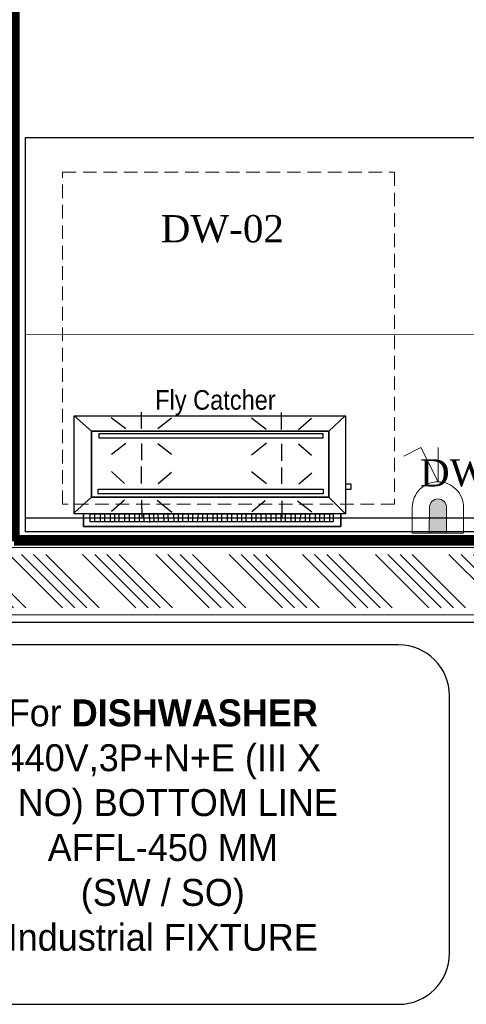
# Model space of a CAD drawing. Header units: millimetres. Extents: x 1277566 to 1493426, y 1039116 to 1145896.
# Tile 78 of 151: x 1371643 to 1372464, y 1132954 to 1134763. Entities that reach past the tile are written whole.
import ezdxf

# ---------------------------------------------------------------- set-up
doc = ezdxf.new("R2010")
doc.units = ezdxf.units.MM
doc.linetypes.add('( Hidden )', pattern=[0.375, 0.25, -0.125])
for name, color, linetype, lineweight in [('A - TEXT', 7, 'Continuous', 13), ('CIVIL WALL HATCH', 7, 'Continuous', 5), ('EQPT', 3, 'Continuous', 9), ('FRONT COUNTER', 214, 'Continuous', 18), ('L4', 7, 'Continuous', 25), ('L5', 7, 'Continuous', 25), ('L6', 252, 'Continuous', 13), ('PLASTER', 252, 'Continuous', 9), ('tile finish', 32, 'Continuous', 9)]:
    doc.layers.add(name, color=color, linetype=linetype, lineweight=lineweight)
doc.layers.add('Equipment Name', color=8, linetype='Continuous')
doc.layers.add('kitchen equip1', color=8, linetype='Continuous')
doc.styles.add('CKD_Dimension Text', font='BOOKOS.TTF')
doc.styles.add('STYLE1', font='GOTHIC.TTF', dxfattribs={"width": 0.9})

# ---------------------------------------------------------------- blocks, each defined once
blk = doc.blocks.new('EQWRTYTREWERYTU')
at = {"layer": 'L4', "lineweight": 0}
blk.add_hatch(color=3, dxfattribs=at).paths.add_polyline_path([(5560326.378, 630073.103), (5560326.378, 630071.864), (5560328.236, 630071.864, 0.414214), (5560328.855, 630072.483, 0.414214), (5560328.236, 630073.103)])
at = {"layer": 'L4', "color": 3, "lineweight": 0}
for p, q in [((5560330.093, 630072.483), (5560332.57, 630072.483)), ((5560330.093, 630072.483), (5560332.57, 630071.245)), ((5560332.57, 630071.245), (5560331.951, 630070.007))]:
    blk.add_line(p, q, dxfattribs=at)
blk.add_lwpolyline([(5560326.378, 630070.626), (5560326.378, 630074.341), (5560328.236, 630074.341, -0.414214), (5560330.093, 630072.483), (5560330.093, 630072.483, -0.414214), (5560328.236, 630070.626), (5560326.378, 630070.626)], format="xyb", dxfattribs=at)
blk.add_lwpolyline([(5560326.378, 630071.864), (5560326.378, 630073.103), (5560328.236, 630073.103, -0.414214), (5560328.855, 630072.483, -0.414214), (5560328.236, 630071.864)], format="xyb", close=True, dxfattribs=at)

msp = doc.modelspace()

# ---------------------------------------------------------------- hatches: boundary and pattern name
at = {"layer": 'CIVIL WALL HATCH'}
h = msp.add_hatch(dxfattribs=at)
h.set_pattern_fill('ANSI34', color=256, scale=5, angle=90)
h.set_pattern_definition([(135, (185545.61, -46618.93), (-67.351921, -67.351921), []), (135, (185545.61, -46596.48), (-67.351921, -67.351921), []), (135, (185545.61, -46574.03), (-67.351921, -67.351921), []), (135, (185545.61, -46551.58), (-67.351921, -67.351921), [])])
h.paths.add_polyline_path([(1369888.3679, 1133780.4442), (1373816.3606, 1133780.4442), (1373816.3606, 1133682.4515), (1369888.3679, 1133682.4515)])

# ---------------------------------------------------------------- linework, layer by layer
for p, q in [((1369862.3642, 1133806.4478), (1373842.3642, 1133806.4478)), ((1369862.3642, 1133656.4478), (1373842.3642, 1133656.4478))]:
    msp.add_line(p, q)
at = {"color": 6}
for points in [[(1371866.4075, 1134011.7893), (1371866.3098, 1134042.1893), (1371866.3098, 1134042.1893)], [(1372124.0152, 1134010.2176), (1372123.9149, 1134041.4176), (1372123.9149, 1134041.4176)], [(1371774.4204, 1134007.4935), (1371743.1304, 1134035.3932), (1371743.1304, 1134035.3932)], [(1371837.6075, 1134011.6967), (1371811.1432, 1134031.6118), (1371811.1432, 1134031.6118)], [(1371896.8075, 1134011.8871), (1371921.5432, 1134031.9668), (1371921.5432, 1134031.9668)], [(1372096.0152, 1134010.1276), (1372068.7484, 1134030.8401), (1372068.7484, 1134030.8401)], [(1372155.2152, 1134010.3179), (1372179.1484, 1134031.1951), (1372179.1484, 1134031.1951)], [(1372210.8165, 1134007.4935), (1372240.7355, 1134035.3932), (1372240.7355, 1134035.3932)], [(1372096.095, 1133985.3276), (1372068.967, 1133962.8401), (1372068.967, 1133962.8401)], [(1371837.695, 1133984.4967), (1371811.3593, 1133964.4118), (1371811.3593, 1133964.4118)], [(1371866.495, 1133984.5893), (1371866.5927, 1133954.1893), (1371866.5927, 1133954.1893)], [(1371896.895, 1133984.6871), (1371921.7593, 1133964.7668), (1371921.7593, 1133964.7668)], [(1372124.1001, 1133983.8176), (1372124.2005, 1133952.6176), (1372124.2005, 1133952.6176)], [(1372155.3001, 1133983.9179), (1372179.367, 1133963.1951), (1372179.367, 1133963.1951)], [(1371835.5316, 1133910.889), (1371811.4596, 1133933.2118), (1371811.4596, 1133933.2118)], [(1371866.7316, 1133910.9893), (1371866.6313, 1133942.1893), (1371866.6313, 1133942.1893)], [(1371897.1316, 1133911.0871), (1371921.8648, 1133931.9668), (1371921.8648, 1133931.9668)], [(1372096.3368, 1133910.1276), (1372069.0648, 1133932.4401), (1372069.0648, 1133932.4401)], [(1372124.3368, 1133910.2176), (1372124.239, 1133940.6176), (1372124.239, 1133940.6176)], [(1372155.5368, 1133910.3179), (1372179.4725, 1133930.3951), (1372179.4725, 1133930.3951)], [(1372241.1368, 1133910.5932), (1372251.5368, 1133910.6266), (1372251.5702, 1133900.2266), (1372241.1702, 1133900.1932)], [(1371774.4204, 1133885.6954), (1371743.7014, 1133857.7932), (1371743.7014, 1133857.7932)], [(1371835.6294, 1133880.489), (1371811.6963, 1133859.6118), (1371811.6963, 1133859.6118)], [(1371866.8294, 1133880.5893), (1371866.9297, 1133849.3893), (1371866.9297, 1133849.3893)], [(1371895.6294, 1133880.6819), (1371922.1014, 1133858.3668), (1371922.1014, 1133858.3668)], [(1372094.0371, 1133878.9199), (1372069.3014, 1133858.8401), (1372069.3014, 1133858.8401)], [(1372124.4371, 1133879.0176), (1372124.5349, 1133848.6176), (1372124.5349, 1133848.6176)], [(1372153.2371, 1133879.1102), (1372179.7014, 1133859.1951), (1372179.7014, 1133859.1951)], [(1372210.8165, 1133885.6954), (1372241.3143, 1133855.3932), (1372241.3143, 1133855.3932)], [(1372233.1038, 1133855.3932), (1372233.1038, 1133832.1939), (1371760.0882, 1133832.1939), (1371760.0882, 1133855.3932)], [(1371760.0882, 1133855.3932), (1371760.0882, 1133832.1939), (1372233.1038, 1133832.1939), (1372233.1038, 1133855.3932)], [(1371780.0876, 1133855.5624), (1371780.2094, 1133841.1628), (1371780.2094, 1133841.1628)], [(1371790.5076, 1133853.2504), (1371790.6091, 1133841.2508), (1371790.6091, 1133841.2508)], [(1371798.5073, 1133853.3181), (1371798.6088, 1133841.3185), (1371798.6088, 1133841.3185)], [(1371808.907, 1133853.4061), (1371809.0085, 1133841.4065), (1371809.0085, 1133841.4065)], [(1371816.9067, 1133853.4738), (1371817.0083, 1133841.4741), (1371817.0083, 1133841.4741)], [(1371824.9065, 1133853.5415), (1371825.008, 1133841.5418), (1371825.008, 1133841.5418)], [(1371835.3062, 1133853.6294), (1371835.4077, 1133841.6298), (1371835.4077, 1133841.6298)], [(1371844.1059, 1133853.7039), (1371844.2074, 1133841.7043), (1371844.2074, 1133841.7043)], [(1371853.7056, 1133853.7851), (1371853.8071, 1133841.7855), (1371853.8071, 1133841.7855)], [(1371862.5054, 1133853.8596), (1371862.6069, 1133841.8599), (1371862.6069, 1133841.8599)], [(1371870.5051, 1133853.9272), (1371870.6066, 1133841.9276), (1371870.6066, 1133841.9276)], [(1371880.9048, 1133854.0152), (1371881.0266, 1133839.6157), (1371881.0266, 1133839.6157)], [(1371888.9045, 1133854.0829), (1371889.0264, 1133839.6833), (1371889.0264, 1133839.6833)], [(1371896.9043, 1133854.1506), (1371897.0261, 1133839.751), (1371897.0261, 1133839.751)], [(1371907.304, 1133854.2386), (1371907.4258, 1133839.839), (1371907.4258, 1133839.839)], [(1371915.3037, 1133854.3062), (1371915.4256, 1133839.9067), (1371915.4256, 1133839.9067)], [(1371925.7034, 1133854.3942), (1371925.8252, 1133839.9947), (1371925.8252, 1133839.9947)], [(1371933.7032, 1133854.4619), (1371933.825, 1133840.0623), (1371933.825, 1133840.0623)], [(1371941.7029, 1133854.5296), (1371941.8248, 1133840.13), (1371941.8248, 1133840.13)], [(1371952.1026, 1133854.6176), (1371952.2244, 1133840.218), (1371952.2244, 1133840.218)], [(1371960.1024, 1133854.6852), (1371960.2242, 1133840.2857), (1371960.2242, 1133840.2857)], [(1371970.502, 1133854.7732), (1371969.0239, 1133840.3601), (1371969.0239, 1133840.3601)], [(1371978.5018, 1133854.8409), (1371978.6236, 1133840.4414), (1371978.6236, 1133840.4414)], [(1371987.3015, 1133854.9154), (1371987.4234, 1133840.5158), (1371987.4234, 1133840.5158)], [(1371997.7012, 1133855.0033), (1371997.823, 1133840.6038), (1371997.823, 1133840.6038)], [(1372005.701, 1133855.071), (1372005.8228, 1133840.6715), (1372005.8228, 1133840.6715)], [(1372013.7007, 1133855.1387), (1372013.8225, 1133840.7391), (1372013.8225, 1133840.7391)], [(1372024.1004, 1133855.2267), (1372024.2222, 1133840.8271), (1372024.2222, 1133840.8271)], [(1372032.1002, 1133855.2944), (1372032.222, 1133840.8948), (1372032.222, 1133840.8948)], [(1372042.4998, 1133855.3823), (1372042.6217, 1133840.9828), (1372042.6217, 1133840.9828)], [(1372050.4996, 1133855.45), (1372050.6214, 1133841.0505), (1372050.6214, 1133841.0505)], [(1372058.4994, 1133855.5177), (1372058.6212, 1133841.1181), (1372058.6212, 1133841.1181)], [(1372068.899, 1133855.6057), (1372069.0209, 1133841.2061), (1372069.0209, 1133841.2061)], [(1372076.8988, 1133855.6734), (1372077.0206, 1133841.2738), (1372077.0206, 1133841.2738)], [(1372085.6985, 1133855.7478), (1372085.8203, 1133841.3483), (1372085.8203, 1133841.3483)], [(1372095.3118, 1133854.2291), (1372095.42, 1133841.4295), (1372095.42, 1133841.4295)], [(1372104.1115, 1133854.3035), (1372104.2198, 1133841.5039), (1372104.2198, 1133841.5039)], [(1372113.7112, 1133854.3847), (1372113.8195, 1133841.5851), (1372113.8195, 1133841.5851)], [(1372122.5109, 1133854.4592), (1372122.6192, 1133841.6596), (1372122.6192, 1133841.6596)], [(1372130.5107, 1133854.5269), (1372130.619, 1133841.7273), (1372130.619, 1133841.7273)], [(1372140.9104, 1133854.6149), (1372141.0187, 1133841.8153), (1372141.0187, 1133841.8153)], [(1372148.9101, 1133854.6825), (1372149.0184, 1133841.8829), (1372149.0184, 1133841.8829)], [(1372159.3098, 1133854.7705), (1372157.0182, 1133841.9506), (1372157.0182, 1133841.9506)], [(1372167.3096, 1133854.8382), (1372167.4178, 1133842.0386), (1372167.4178, 1133842.0386)], [(1372175.3093, 1133854.9059), (1372175.4176, 1133842.1063), (1372175.4176, 1133842.1063)], [(1372185.709, 1133854.9939), (1372185.8308, 1133840.5943), (1372185.8308, 1133840.5943)], [(1372193.7087, 1133855.0615), (1372193.8306, 1133840.662), (1372193.8306, 1133840.662)], [(1372202.5085, 1133855.136), (1372202.6303, 1133840.7364), (1372202.6303, 1133840.7364)], [(1372212.1082, 1133855.2172), (1372212.23, 1133840.8177), (1372212.23, 1133840.8177)]]:
    msp.add_lwpolyline(points, dxfattribs=at)
for points in [[(1372241.3143, 1133855.3932), (1371743.1304, 1133855.3932), (1371743.1304, 1134035.3932), (1372241.3143, 1134035.3932)], [(1372210.8165, 1133885.6954), (1372210.8165, 1134007.4935), (1371774.4204, 1134007.4935), (1371774.4204, 1133885.6954)], [(1371774.4204, 1134007.4935), (1372210.8165, 1134007.4935), (1372210.8165, 1133885.6954), (1371774.4204, 1133885.6954)], [(1372200.0667, 1133994.462), (1371788.8358, 1133994.462), (1371788.8358, 1134002.7398), (1372200.0667, 1134002.7398)], [(1371788.8358, 1134002.7398), (1372200.0667, 1134002.7398), (1372200.0667, 1133994.462), (1371788.8358, 1133994.462)], [(1372200.3959, 1133892.062), (1371786.7908, 1133892.062), (1371786.7651, 1133900.3321), (1372200.3959, 1133900.3321)], [(1371786.7651, 1133900.3321), (1372200.3959, 1133900.3321), (1372200.3959, 1133892.062), (1371786.7651, 1133892.062)], [(1372218.6298, 1133840.8718), (1371772.0878, 1133840.8718), (1371772.0887, 1133855.3932), (1372218.6298, 1133855.4947)]]:
    msp.add_lwpolyline(points, close=True, dxfattribs=at)
at = {"layer": 'EQPT', "linetype": '( Hidden )', "lineweight": 15, "ltscale": 100}
msp.add_lwpolyline([(1371721.6227, 1134482.9429), (1372331.6227, 1134482.9429), (1372331.6227, 1133872.9429), (1371721.6227, 1133872.9429), (1371721.6227, 1134482.9429)], dxfattribs=at)
at = {"layer": 'FRONT COUNTER', "const_width": 20}
msp.add_lwpolyline([(1371632.5127, 1133806.4485), (1371632.6163, 1135756.5107), (1368759.9102, 1135756.9113), (1368759.9386, 1138178.9599), (1375023.4587, 1138178.9599), (1375023.4587, 1133806.4478), (1374322.3642, 1133806.4478), (1374322.3642, 1133911.4478), (1373842.3642, 1133911.4478), (1373842.3642, 1133806.4478), (1371632.5127, 1133806.5653)], dxfattribs=at)
at = {"layer": 'kitchen equip1'}
for p, q in [((1371653.3303, 1134547.1192), (1373809.131, 1134547.1192)), ((1371653.3303, 1133822.1192), (1371653.3303, 1134547.1192)), ((1373809.131, 1133847.1192), (1371653.3303, 1133847.1192)), ((1373809.131, 1133822.1192), (1371653.3303, 1133822.1192))]:
    msp.add_line(p, q, dxfattribs=at)
at = {"layer": 'L5', "color": 7, "linetype": 'Continuous', "elevation": -23503.9041}
msp.add_lwpolyline([(1371390.3425, 1133520.7289), (1371390.3425, 1133047.5589, 0.414213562), (1371484.0049, 1132953.8966), (1372339.035, 1132953.8966, 0.414213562), (1372432.6974, 1133047.5589), (1372432.6974, 1133520.7289, 0.414213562), (1372339.035, 1133614.3913), (1371484.0049, 1133614.3913, 0.414213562)], format="xyb", close=True, dxfattribs=at)
at = {"layer": 'L6', "const_width": 1}
msp.add_lwpolyline([(1371653.3303, 1134184.6192), (1373809.131, 1134184.6192)], dxfattribs=at)
at = {"layer": 'PLASTER'}
msp.add_lwpolyline([(1369875.366, 1133793.446), (1373829.3624, 1133793.446), (1373829.3624, 1133669.4496), (1369875.366, 1133669.4496)], close=True, dxfattribs=at)
at = {"layer": 'tile finish'}
msp.add_lwpolyline([(1369862.3642, 1133806.4478), (1373842.3642, 1133806.4478), (1373842.3642, 1133656.4478), (1369862.3642, 1133656.4478)], close=True, dxfattribs=at)

# ---------------------------------------------------------------- block references
at = {"layer": 'L4', "color": 2, "lineweight": 50, "xscale": -25.4, "yscale": 25.4, "zscale": 25.4, "rotation": 269.8575281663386}
msp.add_blockref('EQWRTYTREWERYTU', (-14982568.4397, -140058238.536), dxfattribs=at)

# ---------------------------------------------------------------- texts
at = {"layer": 'A - TEXT', "insert": (1372002.4999, 1134082.6008, 0), "char_height": 36, "width": 704.58912, "attachment_point": 2, "style": 'STYLE1'}
msp.add_mtext('Fly Catcher', dxfattribs=at)
at = {"layer": 'Equipment Name', "char_height": 50, "width": 680.932449, "attachment_point": 1, "style": 'CKD_Dimension Text'}
for s, insert in [('\\pxqc;DW-02', (1371674.7702, 1134404.2605)), ('\\pxqc;DW-04', (1372151.2207, 1133955.5627))]:
    msp.add_mtext(s, dxfattribs=dict(at, insert=insert))
at = {"layer": 'L5', "color": 4, "linetype": 'Continuous', "insert": (1371905.7199, 1133282.9423), "char_height": 49.5, "width": 939.040465, "attachment_point": 5, "style": 'CKD_Dimension Text'}
msp.add_mtext('\\pxqc;{\\fCentury Gothic|b0|i0|c238|p34;\\C7;For\\fCentury Gothic|b0|i0|c0|p34; \\fCentury Gothic|b1|i0|c0|p34;DISHWASHER\\P\\fCentury Gothic|b0|i0|c238|p34;440V,3P+N+E\\fCentury Gothic|b0|i0|c0|p34; \\fCentury Gothic|b0|i0|c238|p34;(III \\fCentury Gothic|b0|i0|c0|p34;X \\P\\pq*;1 \\fCentury Gothic|b0|i0|c238|p34;NO)\\fCentury Gothic|b0|i0|c0|p34; BOTTOM LINE A\\fCentury Gothic|b0|i0|c238|p34;FFL-\\fCentury Gothic|b0|i0|c0|p34;450 MM \\P\\fCentury Gothic|b0|i0|c238|p34;(SW / SO) \\PIndustrial FIXTURE}', dxfattribs=at)

doc.saveas('drawing.dxf')
